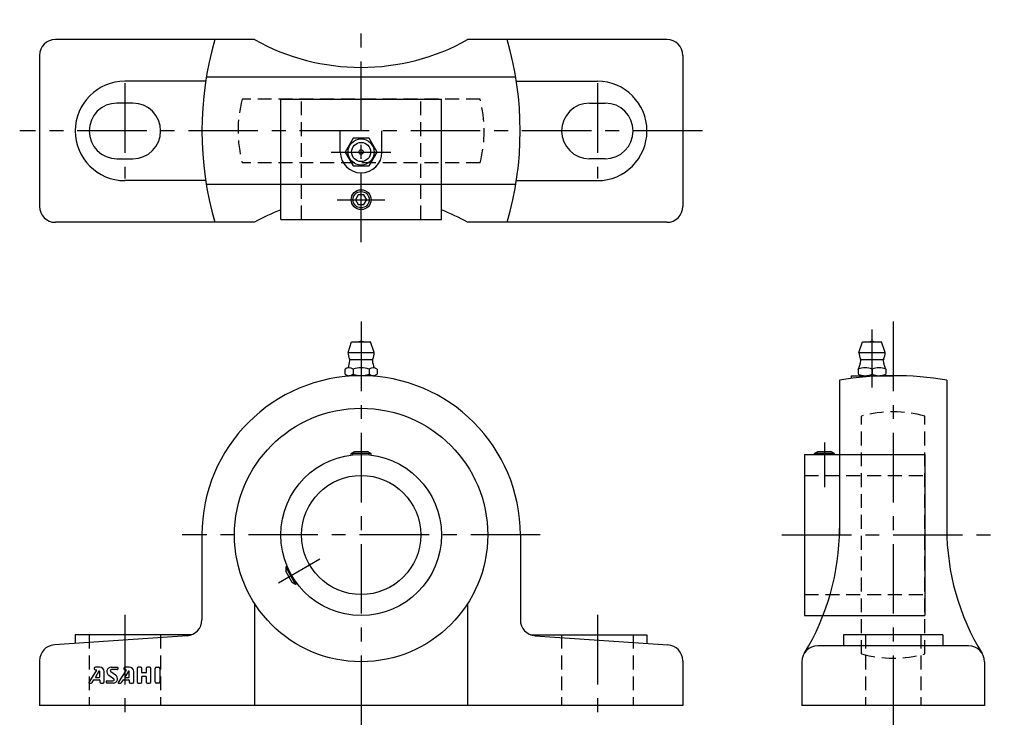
# Model space of a CAD drawing. Extents: x -86 to 162, y -5 to 173.
import ezdxf

# ---------------------------------------------------------------- set-up
doc = ezdxf.new("R2010")
doc.units = 0
doc.header["$LTSCALE"] = 14
doc.header["$MEASUREMENT"] = 0
doc.linetypes.add('CENTER', pattern=[2, 1.25, -0.25, 0.25, -0.25])
doc.linetypes.add('HIDDEN', pattern=[0.375, 0.25, -0.125])
doc.layers.get('0').update_dxf_attribs({"linetype": 'CONTINUOUS'})
for name, color, linetype in [('1', 3, 'CONTINUOUS'), ('CENTER', 1, 'CENTER'), ('HIDDEN', 3, 'HIDDEN')]:
    doc.layers.add(name, color=color, linetype=linetype)

msp = doc.modelspace()

# ---------------------------------------------------------------- linework, layer by layer
for p, q in [((-26.87, 167.6), (-77, 167.6)), ((77, 167.6), (26.83, 167.6)), ((-81, 163.6), (-81, 125.6)), ((81, 163.6), (81, 125.6)), ((-39.15, 157.1), (-59.5, 157.1)), ((38.96, 158.1), (-38.99, 158.1)), ((39.15, 157.1), (59.5, 157.1)), ((-57.5, 151.6), (-61.5, 151.6)), ((-20.25, 152.6), (20.25, 152.6)), ((-20.25, 122.3), (-20.25, 152.6)), ((20.25, 122.3), (20.25, 152.6)), ((57.5, 151.6), (61.5, 151.6)), ((-5.25, 139.3), (-5.25, 144.6)), ((5.25, 139.3), (5.25, 144.6)), ((-61.5, 137.6), (-57.5, 137.6)), ((61.5, 137.6), (57.5, 137.6)), ((-39.15, 132.1), (-59.5, 132.1)), ((39.15, 132.1), (59.5, 132.1)), ((38.96, 131.1), (-38.99, 131.1)), ((-26.87, 121.6), (-77, 121.6)), ((-20.25, 122.3), (20.25, 122.3)), ((77, 121.6), (26.83, 121.6)), ((-3.3, 88.8), (-2.4, 91.5)), ((-2.4, 91.5), (2.4, 91.5)), ((3.3, 88.8), (2.4, 91.5)), ((125.4, 88.8), (126.3, 91.5)), ((126.3, 91.5), (131.1, 91.5)), ((132, 88.8), (131.1, 91.5)), ((-3.3, 88.8), (3.3, 88.8)), ((-2.8, 87.05), (2.8, 87.05)), ((125.4, 88.8), (132, 88.8)), ((125.9, 87.05), (131.5, 87.05)), ((-4.04, 83.37), (-4.04, 84.63)), ((-2.02, 84.63), (-2.02, 83.37)), ((2.02, 84.63), (2.02, 83.37)), ((4.04, 84.63), (4.04, 83.37)), ((125.2, 84.63), (125.2, 83.37)), ((128.7, 84.63), (128.7, 83.37)), ((132.2, 84.63), (132.2, 83.37)), ((3.03, 83), (-3.03, 83)), ((120.5, 81.89), (120.5, 42.9)), ((123.45, 83), (134, 83)), ((123.45, 83), (123.45, 82.33)), ((126.95, 83), (130.45, 83)), ((147.5, 81.89), (147.5, 42.9)), ((-2.5, 63.4), (-1.63, 63.9)), ((2.5, 63.4), (-2.5, 63.4)), ((-2.5, 63), (-2.5, 63.4)), ((-2.05, 63.05), (-2.05, 63.66)), ((-1.63, 63.9), (1.63, 63.9)), ((2.5, 63.4), (1.63, 63.9)), ((2.05, 63.05), (2.05, 63.66)), ((2.5, 63), (2.5, 63.4)), ((111.7, 63.15), (142, 63.15)), ((111.7, 63.15), (111.7, 22.65)), ((114.2, 63.4), (115.07, 63.9)), ((114.2, 63.15), (114.2, 63.4)), ((119.2, 63.4), (114.2, 63.4)), ((114.65, 63.15), (114.65, 63.66)), ((115.07, 63.9), (118.33, 63.9)), ((119.2, 63.4), (118.33, 63.9)), ((118.75, 63.15), (118.75, 63.66)), ((119.2, 63.15), (119.2, 63.4)), ((142, 63.15), (142, 22.65)), ((-40.1, 42.9), (-40.1, 21.54)), ((40.1, 42.9), (40.1, 21.54)), ((-18.65, 35.02), (-19, 34.82)), ((-19, 34.82), (-16.5, 30.48)), ((-19, 34.82), (-19, 33.82)), ((-18.47, 34.6), (-19, 34.3)), ((-17.37, 30.98), (-19, 33.82)), ((-16.5, 30.48), (-17.37, 30.98)), ((-16.42, 31.05), (-16.95, 30.74)), ((-16.15, 30.69), (-16.5, 30.48)), ((-26.87, 25.71), (-26.87, 0)), ((26.83, 25.65), (26.83, 0)), ((111.7, 22.65), (142, 22.65)), ((-43.83, 17.54), (-77.27, 15.26)), ((-42.67, 17.8), (-72, 17.8)), ((-72, 17.8), (-72, 15.62)), ((42.67, 17.8), (72, 17.8)), ((43.83, 17.54), (77.27, 15.26)), ((72, 17.8), (72, 15.62)), ((146.5, 17.8), (121.5, 17.8)), ((121.5, 17.8), (121.5, 15)), ((146.5, 17.8), (146.5, 15)), ((153, 15), (115, 15)), ((-81, 11.26), (-81, 0)), ((81, 11.26), (81, 0)), ((111, 11), (111, 0)), ((157, 11), (157, 0)), ((81, 0), (-81, 0)), ((157, 0), (111, 0))]:
    msp.add_line(p, q)
for points in [[(-2.02, 142.8), (-4.04, 139.3), (-2.02, 135.8), (2.02, 135.8), (4.04, 139.3), (2.02, 142.8)], [(-0.72, 128.55), (-1.44, 127.3), (-0.72, 126.05), (0.72, 126.05), (1.44, 127.3), (0.72, 128.55)]]:
    msp.add_lwpolyline(points, close=True)
for centre, radius in [((0, 139.3), 3.3), ((0, 139.3), 2.4), ((0, 139.3), 0.555), ((0, 127.3), 2.5), ((0, 127.3), 2.05), ((0, 42.9), 31.9), ((0, 42.9), 20.25), ((0, 42.9), 15)]:
    msp.add_circle(centre, radius)
for centre, radius, start, end in [((-77, 163.6), 4, 90, 180), ((42.9, 144.6), 83, 163.9123, 196.0877), ((-0.02, 215.6), 55, 240.7771, 299.2229), ((-42.94, 144.6), 83, 343.9123, 16.0877), ((77, 163.6), 4, 0, 90), ((-59.5, 144.6), 12.5, 90, 270), ((59.5, 144.6), 12.5, 270, 90), ((-61.5, 144.6), 7, 90, 270), ((-57.5, 144.6), 7, 270, 90), ((57.5, 144.6), 7, 90, 270), ((61.5, 144.6), 7, 270, 90), ((0, 139.3), 5.25, 180, 0), ((-77, 125.6), 4, 180, 270), ((-0.02, 73.6), 55, 111.5815, 119.2229), ((-0.02, 73.6), 55, 60.7771, 68.3744), ((77, 125.6), 4, 270, 0), ((0, 90.01), 1.59, 69.555, 110.445), ((128.7, 90.01), 1.59, 69.555, 110.445), ((0, 88.8), 3.3, 180, 208.0616), ((-3.62, 86.87), 0.8, 353.8983, 28.0616), ((3.62, 86.87), 0.8, 151.9384, 186.1017), ((0, 88.8), 3.3, 331.9384, 0), ((128.7, 88.8), 3.3, 180, 208.0616), ((125.08, 86.87), 0.8, 353.8983, 28.0616), ((132.32, 86.87), 0.8, 151.9384, 186.1017), ((128.7, 88.8), 3.3, 331.9384, 0), ((-3.03, 83.44), 1.56, 49.7398, 130.2602), ((-8.79, 87.42), 6, 336.1715, 353.8983), ((0, 79.3), 5.7, 69.2291, 110.7709), ((3.03, 83.44), 1.56, 49.7398, 130.2602), ((8.79, 87.42), 6, 186.1017, 203.8285), ((126.95, 80.68), 4.32, 66.1022, 113.8978), ((119.91, 87.42), 6, 332.3723, 353.8983), ((130.45, 80.68), 4.32, 66.1022, 113.8978), ((137.49, 87.42), 6, 186.1017, 207.6277), ((0, 42.9), 40.1, 0, 180), ((-3.03, 84.56), 1.56, 229.7398, 310.2602), ((0, 88.7), 5.7, 249.2291, 290.7709), ((3.03, 84.56), 1.56, 229.7398, 310.2602), ((134, 0), 83, 80.6392, 99.3608), ((126.95, 87.32), 4.32, 246.1022, 293.8978), ((130.45, 87.32), 4.32, 246.1022, 293.8978), ((60.5, 44.55), 60, 328.382, 0), ((207.5, 44.55), 60, 180, 211.618), ((-44.1, 21.54), 4, 273.9163, 0), ((44.1, 21.54), 4, 180, 266.0837), ((-77, 11.26), 4, 93.9163, 180), ((77, 11.26), 4, 360, 86.0837), ((115, 11), 4, 90, 180), ((153, 11), 4, 0, 90)]:
    msp.add_arc(centre, radius, start, end)
at = {"layer": '1'}
for p, q in [((-66.63, 8.87), (-68.59, 5.79)), ((-67.21, 9.34), (-67.21, 9.24)), ((-66.06, 8.6), (-66.94, 7.13)), ((-65.84, 9.62), (-66.92, 9.62)), ((-66.92, 8.96), (-66.68, 8.96)), ((-65.84, 7.16), (-65.84, 8.54)), ((-64.7, 5.9), (-64.7, 8.48)), ((-62.34, 6.71), (-63.56, 7.53)), ((-63.06, 8.52), (-61.84, 7.71)), ((-62.93, 9.62), (-61.39, 9.62)), ((-61.39, 9.05), (-62.9, 9.05)), ((-61.27, 9.5), (-61.27, 9.16)), ((-59.21, 8.87), (-61.16, 5.79)), ((-59.78, 9.33), (-59.78, 9.24)), ((-58.63, 8.6), (-59.51, 7.13)), ((-58.42, 9.62), (-59.5, 9.62)), ((-59.5, 8.96), (-59.25, 8.96)), ((-58.42, 7.16), (-58.42, 8.54)), ((-57.27, 5.9), (-57.27, 8.48)), ((-56.42, 9.33), (-56.42, 5.9)), ((-55.56, 9.62), (-56.13, 9.62)), ((-55.27, 8.3), (-55.27, 9.33)), ((-54.24, 8.19), (-55.16, 8.19)), ((-54.13, 9.33), (-54.13, 8.3)), ((-53.27, 9.62), (-53.84, 9.62)), ((-52.99, 5.9), (-52.99, 9.33)), ((-51.84, 5.9), (-51.84, 9.33)), ((-51.56, 9.62), (-50.99, 9.62)), ((-50.7, 9.33), (-50.7, 5.9)), ((-68.49, 5.62), (-68, 5.62)), ((-67.76, 5.75), (-67.29, 6.45)), ((-67.24, 6.48), (-65.96, 6.48)), ((-66.89, 7.05), (-65.96, 7.05)), ((-65.84, 6.36), (-65.84, 5.9)), ((-65.56, 5.62), (-64.99, 5.62)), ((-64.13, 5.73), (-64.13, 6.08)), ((-64.02, 6.19), (-62.5, 6.19)), ((-62.48, 5.62), (-64.02, 5.62)), ((-61.06, 5.62), (-60.57, 5.62)), ((-60.33, 5.75), (-59.86, 6.45)), ((-59.81, 6.48), (-58.53, 6.48)), ((-59.46, 7.05), (-58.53, 7.05)), ((-58.42, 6.36), (-58.42, 5.9)), ((-58.13, 5.62), (-57.56, 5.62)), ((-56.13, 5.62), (-55.56, 5.62)), ((-55.27, 5.9), (-55.27, 7.22)), ((-55.16, 7.33), (-54.24, 7.33)), ((-54.13, 7.22), (-54.13, 5.9)), ((-53.84, 5.62), (-53.27, 5.62)), ((-50.99, 5.62), (-51.56, 5.62))]:
    msp.add_line(p, q, dxfattribs=at)
for centre, radius, start, end in [((-66.92, 9.33), 0.286, 90, 180), ((-66.92, 9.24), 0.286, 180, 270), ((-66.68, 8.9), 0.0571, 327.5288, 90), ((-65.96, 8.54), 0.114, 0, 149.0362), ((-65.84, 8.48), 1.14, 0, 90), ((-62.93, 8.48), 1.14, 90, 236.3099), ((-62.9, 8.76), 0.286, 90, 236.3099), ((-62.48, 6.76), 1.14, 270, 56.3099), ((-61.39, 9.5), 0.114, 0, 90), ((-61.39, 9.16), 0.114, 270, 0), ((-59.5, 9.33), 0.286, 90, 180), ((-59.5, 9.24), 0.286, 180, 270), ((-59.25, 8.9), 0.0571, 327.5288, 90), ((-58.53, 8.54), 0.114, 0, 149.0362), ((-58.42, 8.48), 1.14, 0, 90), ((-56.13, 9.33), 0.286, 90, 180), ((-55.56, 9.33), 0.286, 0, 90), ((-55.16, 8.3), 0.114, 180, 270), ((-54.24, 8.3), 0.114, 270, 0), ((-53.84, 9.33), 0.286, 90, 180), ((-53.27, 9.33), 0.286, 0, 90), ((-51.56, 9.33), 0.286, 90, 180), ((-50.99, 9.33), 0.286, 0, 90), ((-68.49, 5.73), 0.114, 147.5288, 270), ((-68, 5.9), 0.286, 270, 326.3099), ((-67.24, 6.42), 0.0571, 90, 146.3099), ((-66.89, 7.1), 0.0571, 149.0362, 270), ((-65.96, 7.16), 0.114, 270, 0), ((-65.96, 6.36), 0.114, 0, 90), ((-65.56, 5.9), 0.286, 180, 270), ((-64.99, 5.9), 0.286, 270, 0), ((-64.02, 6.08), 0.114, 90, 180), ((-64.02, 5.73), 0.114, 180, 270), ((-62.5, 6.48), 0.286, 270, 56.3099), ((-61.06, 5.73), 0.114, 147.5288, 270), ((-60.57, 5.9), 0.286, 270, 326.3099), ((-59.81, 6.42), 0.0571, 90, 146.3099), ((-59.46, 7.1), 0.0571, 149.0362, 270), ((-58.53, 7.16), 0.114, 270, 0), ((-58.53, 6.36), 0.114, 0, 90), ((-58.13, 5.9), 0.286, 180, 270), ((-57.56, 5.9), 0.286, 270, 0), ((-56.13, 5.9), 0.286, 180, 270), ((-55.56, 5.9), 0.286, 270, 0), ((-55.16, 7.22), 0.114, 90, 180), ((-54.24, 7.22), 0.114, 0, 90), ((-53.84, 5.9), 0.286, 180, 270), ((-53.27, 5.9), 0.286, 270, 0), ((-51.56, 5.9), 0.286, 180, 270), ((-50.99, 5.9), 0.286, 270, 0)]:
    msp.add_arc(centre, radius, start, end, dxfattribs=at)
at = {"layer": 'CENTER'}
for p, q in [((0, 116.6), (0, 172.6)), ((-59.5, 156.6), (-59.5, 132.6)), ((59.5, 156.6), (59.5, 132.6)), ((86, 144.6), (-86, 144.6)), ((-7.51, 139.3), (7.51, 139.3)), ((-6, 127.3), (6, 127.3)), ((0, 96.6), (0, -5)), ((128.7, 80), (128.7, 94.6)), ((134, 96.6), (134, -5)), ((116.7, 66.15), (116.7, 54.9)), ((45.1, 42.9), (-45.1, 42.9)), ((106, 42.9), (162, 42.9)), ((-20.78, 30.9), (-10.39, 36.9)), ((-59.5, 22.8), (-59.5, -5)), ((59.5, 22.8), (59.5, -5))]:
    msp.add_line(p, q, dxfattribs=at)
at = {"layer": 'HIDDEN'}
for p, q in [((29.95, 152.6), (-29.95, 152.6)), ((-15, 122.3), (-15, 152.6)), ((15, 122.3), (15, 152.6)), ((29.95, 136.6), (-29.95, 136.6)), ((126, 12.95), (126, 72.85)), ((142, 12.95), (142, 72.85)), ((111.7, 57.9), (142, 57.9)), ((111.7, 27.9), (142, 27.9)), ((-68.5, 17.8), (-68.5, 0)), ((-50.5, 17.8), (-50.5, 0)), ((50.5, 17.8), (50.5, 0)), ((68.5, 17.8), (68.5, 0)), ((127, 17.8), (127, 0)), ((141, 17.8), (141, 0))]:
    msp.add_line(p, q, dxfattribs=at)
for centre, start, end in [((0, 144.6), 165.0448, 194.9552), ((0, 144.6), 345.0448, 14.9552), ((134, 42.9), 75.0448, 104.9552), ((134, 42.9), 255.0448, 284.9552)]:
    msp.add_arc(centre, 31, start, end, dxfattribs=at)

doc.saveas('drawing.dxf')
